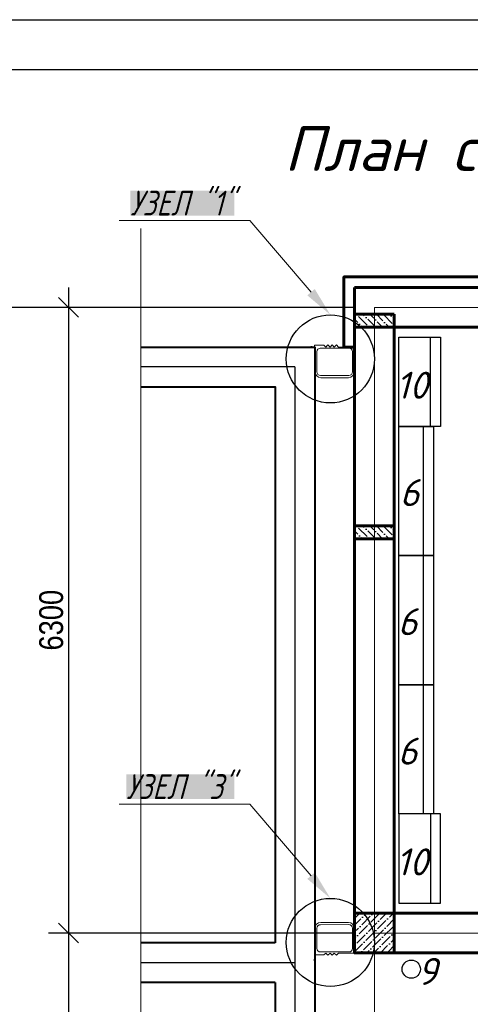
# Model space of a CAD drawing. Header units: millimetres. Extents: x -257011 to 237647566, y 2784933 to 6706507.
# Tile 198 of 256: x 9650091 to 9654629, y 5150431 to 5160346. Entities that reach past the tile are written whole.
import ezdxf
from ezdxf import colors
from ezdxf.entities.mleader import LeaderData, LeaderLine
from ezdxf.math import Vec2, Vec3

# ---------------------------------------------------------------- set-up
doc = ezdxf.new("R2010")
doc.units = ezdxf.units.MM
doc.header["$LTSCALE"] = 1000
doc.header["$PDMODE"] = 32
doc.header["$PDSIZE"] = 0.3
doc.linetypes.add('ACAD_ISO10W100', pattern=[18, 12, -3, 0, -3])
for name, color, linetype, lineweight in [('AR_leader_0.00', 7, 'Continuous', 0), ('Калонны', 20, 'Continuous', 25), ('Размеры', 251, 'Continuous', 18)]:
    doc.layers.add(name, color=color, linetype=linetype, lineweight=lineweight)
for name, color, linetype in [('kcd_tx', 7, 'Continuous'), ('PDF17_Geometry', 7, 'Continuous'), ('PDF17_Solid Fills', 7, 'Continuous'), ('ТХ', 7, 'Continuous')]:
    doc.layers.add(name, color=color, linetype=linetype)
doc.styles.add('ISOCPEUR текстовый', font='isocpeur.TTF', dxfattribs={"width": 0.8, "oblique": 15})
doc.styles.get("Standard").update_dxf_attribs({"font": 'ARIALN.TTF'})
doc.styles.add('WMF-Times New Roman0', font='times.ttf')
doc.dimstyles.new('Санжар', dxfattribs={"dimtxt": 240, "dimasz": 200, "dimexe": 200, "dimexo": 200, "dimgap": 50, "dimtad": 1, "dimdec": 0, "dimtxsty": 'Standard', "dimblk": 'OBLIQUE', "dimcen": 2.5, "dimdle": 200, "dimclrd": 152, "dimclre": 152, "dimclrt": 152, "dimadec": 0, "dimazin": 0, "dimtfac": 1, "dimtdec": 0, "dimtmove": 0, "dimatfit": 3, "dimldrblk": 'OBLIQUE', "dimfxl": 0, "dimlwd": 0, "dimlwe": 0, "dimarcsym": 0})

# ---------------------------------------------------------------- blocks, each defined once
blk = doc.blocks.new('awefssss')
at = {"layer": 'PDF17_Solid Fills', "lineweight": 0, "transparency": 33554559}
for points in [[(2231733.8, 2303560.9), (2231733.8, 2303561.6), (2231734.5, 2303561.6), (2231735.1, 2303560.9), (2231734.5, 2303560.3), (2231733.8, 2303560.3)], [(2231733.8, 2303555.1), (2231733.8, 2303555.8), (2231734.5, 2303555.8), (2231735.1, 2303555.1), (2231734.5, 2303554.5), (2231733.8, 2303554.5)], [(2231733.8, 2303554.5), (2231733.8, 2303555.1), (2231734.5, 2303555.1), (2231735.1, 2303554.5), (2231734.5, 2303553.9), (2231733.8, 2303553.9)], [(2232181.2, 2303628.4), (2232181.8, 2303628.4), (2232181.8, 2303627.8), (2232181.2, 2303627.2), (2232180.5, 2303627.8), (2232180.5, 2303628.4)], [(2232181.8, 2303628.4), (2232182.4, 2303628.4), (2232182.4, 2303627.8), (2232181.8, 2303627.2), (2232181.2, 2303627.8), (2232181.2, 2303628.4)], [(2232187.6, 2303628.4), (2232188.2, 2303628.4), (2232188.2, 2303627.8), (2232187.6, 2303627.2), (2232186.9, 2303627.8), (2232186.9, 2303628.4)]]:
    blk.add_hatch(color=256, dxfattribs=at).paths.add_polyline_path(points)
at = {"layer": 'PDF17_Geometry', "lineweight": 0}
for p, q in [((2231753.1, 2303877.5), (2231753.2, 2303674.5)), ((2232076.5, 2303913.8), (2231789.7, 2303913.4)), ((2232113.6, 2303674.9), (2232112.8, 2303877.5)), ((2231788.8, 2303638.6), (2232077.3, 2303638.6))]:
    blk.add_line(p, q, dxfattribs=at)
blk.add_lwpolyline([(2231733.9, 2303512.4), (2231734.4, 2303627.8), (2231734.4, 2303875.8, -0.414206), (2231795, 2303936.4), (2232071.6, 2303936.4, -0.41048), (2232132.6, 2303875.8), (2232132.3, 2303627.8), (2232258.1, 2303627.8)], format="xyb", dxfattribs=at)
for points in [[(2231724.9, 2303560.3), (2231724.9, 2303555.8), (2231726.1, 2303555.1), (2231737, 2303555.1), (2231737, 2303554.5), (2231737, 2303551.9), (2231739.6, 2303553.2), (2231740.3, 2303555.1), (2231740.3, 2303555.8), (2231740.3, 2303560.3), (2231739.6, 2303562.8), (2231737, 2303563.5), (2231737, 2303560.9), (2231726.1, 2303560.9)], [(2231735.1, 2303557.7), (2231736.4, 2303555.8), (2231737.7, 2303555.8), (2231737.7, 2303560.3), (2231736.4, 2303560.3)], [(2232186.9, 2303637.4), (2232182.4, 2303637.4), (2232181.8, 2303636.1), (2232181.8, 2303625.2), (2232181.2, 2303625.2), (2232178.6, 2303625.2), (2232179.9, 2303622.7), (2232181.8, 2303622), (2232182.4, 2303622), (2232186.9, 2303622), (2232189.5, 2303622.7), (2232190.1, 2303625.2), (2232187.6, 2303625.2), (2232187.6, 2303636.1)], [(2232184.4, 2303627.2), (2232182.4, 2303625.9), (2232182.4, 2303624.6), (2232186.9, 2303624.6), (2232186.9, 2303625.9)]]:
    blk.add_lwpolyline(points, close=True, dxfattribs=at)
at = {"layer": 'PDF17_Geometry', "color": 7, "lineweight": 0, "true_color": 0xffffff}
for points in [[(2231726.1, 2303560.9), (2231740.3, 2303560.3), (2231737, 2303560.9), (2231740.3, 2303560.3)], [(2231740.3, 2303555.1), (2231726.1, 2303555.1), (2231740.3, 2303555.1), (2231737, 2303555.1)], [(2231737, 2303560.9), (2231737, 2303563.5)], [(2231739.6, 2303553.2), (2231737, 2303554.5)], [(2232179.9, 2303622.7), (2232181.2, 2303625.2)], [(2232181.8, 2303622), (2232181.8, 2303636.1), (2232181.8, 2303622), (2232181.8, 2303625.2)], [(2232187.6, 2303636.1), (2232186.9, 2303622), (2232187.6, 2303625.2), (2232186.9, 2303622)], [(2232187.6, 2303625.2), (2232190.1, 2303625.2)]]:
    blk.add_lwpolyline(points, dxfattribs=at)
at = {"layer": 'PDF17_Geometry', "lineweight": 0}
for points in [[(2231728.7, 2303555.1), (2231728.7, 2303560.9), (2231734.5, 2303560.9), (2231734.5, 2303563.5), (2231736.4, 2303563.5), (2231737, 2303562.8), (2231737, 2303562.2), (2231737.7, 2303562.2), (2231737.7, 2303561.6), (2231737.7, 2303560.9), (2231737.7, 2303560.3)], [(2231734.5, 2303560.3), (2231728.7, 2303560.3)], [(2231737.7, 2303555.8), (2231737.7, 2303553.9), (2231737, 2303553.2), (2231736.4, 2303552.6), (2231735.8, 2303552.6), (2231735.1, 2303551.9), (2231734.5, 2303551.9), (2231734.5, 2303554.5), (2231734.5, 2303555.8), (2231734.5, 2303555.1), (2231728.7, 2303555.1), (2231734.5, 2303555.1)], [(2231737.7, 2303554.5), (2231736.4, 2303554.5), (2231735.1, 2303555.1), (2231735.1, 2303555.8), (2231734.5, 2303555.8), (2231734.5, 2303556.4), (2231733.8, 2303556.4), (2231733.8, 2303557.7), (2231733.8, 2303559.6), (2231734.5, 2303559.6), (2231734.5, 2303560.3), (2231735.1, 2303560.3), (2231736.4, 2303560.9), (2231737.7, 2303561.6)], [(2231733.8, 2303558.4), (2231735.1, 2303557.7)], [(2231733.8, 2303557.1), (2231736.4, 2303555.1)], [(2232258.1, 2303627.8), (2232132.3, 2303627.8), (2232132.3, 2303627.8), (2231973, 2303627.8), (2231951.5, 2303606.3), (2231930, 2303627.8), (2231908.2, 2303606), (2231887, 2303627.8), (2231865.2, 2303606), (2231844, 2303627.8), (2231824.3, 2303610.3), (2231733.9, 2303610.3), (2231733.9, 2303627.8), (2231733.9, 2303512.4)], [(2231734.5, 2303560.9), (2231734.5, 2303560.3), (2231734.5, 2303560.9), (2231734.5, 2303559.6)], [(2231734.5, 2303559.6), (2231735.1, 2303559)], [(2231735.1, 2303560.3), (2231735.8, 2303559.6)], [(2231736.4, 2303557.1), (2231735.8, 2303557.7), (2231735.8, 2303558.4), (2231736.4, 2303559), (2231735.8, 2303559), (2231735.8, 2303559.6), (2231736.4, 2303560.3)], [(2231737.7, 2303557.1), (2231736.4, 2303557.1), (2231735.8, 2303556.4), (2231735.8, 2303555.8), (2231736.4, 2303555.8)], [(2231736.4, 2303560.9), (2231737, 2303560.3)], [(2231737.7, 2303559), (2231736.4, 2303559)], [(2231737, 2303560.9), (2231737.7, 2303560.3)], [(2231737, 2303555.8), (2231737.7, 2303554.5)], [(2232182.4, 2303624.6), (2232180.5, 2303624.6), (2232179.9, 2303625.2), (2232179.2, 2303625.9), (2232179.2, 2303626.5), (2232178.6, 2303627.2), (2232178.6, 2303627.8), (2232181.2, 2303627.8), (2232182.4, 2303627.8), (2232181.8, 2303627.8), (2232181.8, 2303633.6), (2232181.8, 2303627.8)], [(2232181.2, 2303624.6), (2232181.2, 2303625.9), (2232181.8, 2303627.2), (2232182.4, 2303627.2), (2232182.4, 2303627.8), (2232183.1, 2303627.8), (2232183.1, 2303628.4), (2232184.4, 2303628.4), (2232186.3, 2303628.4), (2232186.3, 2303627.8), (2232186.9, 2303627.8), (2232186.9, 2303627.2), (2232187.6, 2303625.9), (2232188.2, 2303624.6)], [(2232182.4, 2303625.2), (2232181.2, 2303624.6)], [(2232181.8, 2303633.6), (2232187.6, 2303633.6), (2232187.6, 2303627.8), (2232190.1, 2303627.8), (2232190.1, 2303625.9), (2232189.5, 2303625.2), (2232188.9, 2303625.2), (2232188.9, 2303624.6), (2232188.2, 2303624.6), (2232187.6, 2303624.6), (2232186.9, 2303624.6)], [(2232183.7, 2303628.4), (2232181.8, 2303625.9)], [(2232183.7, 2303624.6), (2232183.7, 2303625.9), (2232183.1, 2303626.5), (2232182.4, 2303626.5), (2232182.4, 2303625.9)], [(2232183.7, 2303625.9), (2232184.4, 2303626.5), (2232185, 2303626.5), (2232185.6, 2303625.9), (2232185.6, 2303626.5), (2232186.3, 2303626.5), (2232186.9, 2303625.9)], [(2232185, 2303628.4), (2232184.4, 2303627.2)], [(2232186.3, 2303627.8), (2232185.6, 2303627.2)], [(2232185.6, 2303624.6), (2232185.6, 2303625.9)], [(2232187.6, 2303627.8), (2232186.9, 2303627.8), (2232187.6, 2303627.8), (2232186.3, 2303627.8)], [(2232186.9, 2303627.2), (2232186.3, 2303626.5)], [(2232186.9, 2303627.8), (2232186.9, 2303633.6)], [(2232187.6, 2303625.9), (2232186.9, 2303625.2)], [(2232187.6, 2303625.2), (2232186.9, 2303624.6)]]:
    blk.add_lwpolyline(points, dxfattribs=at)
at = {"layer": 'PDF17_Geometry', "color": 252, "lineweight": 0, "true_color": 0x979797}
for points in [[(2231740.9, 2303562.8), (2231740.9, 2303562.8)], [(2232189.5, 2303621.4), (2232189.5, 2303621.4)]]:
    blk.add_lwpolyline(points, dxfattribs=at)
at = {"layer": 'PDF17_Geometry', "lineweight": 0}
for centre, radius, start, end in [((2231789.3, 2303877.2), 36.2, 89.46766, 179.51829), ((2232076.5, 2303877.5), 36.3, 359.99882, 90.00118), ((2231789.2, 2303674.6), 36, 180.05003, 270.712), ((2232076.5, 2303675.7), 37.1, 271.2782, 358.7218)]:
    blk.add_arc(centre, radius, start, end, dxfattribs=at)
at = {"layer": 'PDF17_Solid Fills', "color": 7, "lineweight": 0, "true_color": 0xffffff, "transparency": 33554559}
for points in [[(2231726.1, 2303560.9), (2231740.3, 2303560.3), (2231724.9, 2303560.3)], [(2231740.3, 2303555.8), (2231724.9, 2303555.8), (2231724.9, 2303560.3)], [(2231740.3, 2303560.3), (2231724.9, 2303560.3), (2231740.3, 2303555.8)], [(2231726.1, 2303555.1), (2231740.3, 2303555.8), (2231724.9, 2303555.8)], [(2231737, 2303563.5), (2231739.6, 2303562.8), (2231737, 2303560.9)], [(2231739.6, 2303562.8), (2231737, 2303560.9), (2231740.3, 2303560.3)], [(2231740.3, 2303555.1), (2231737, 2303554.5), (2231739.6, 2303553.2)], [(2231737, 2303554.5), (2231737, 2303551.9), (2231739.6, 2303553.2)], [(2232181.2, 2303625.2), (2232178.6, 2303625.2), (2232179.9, 2303622.7)], [(2232181.8, 2303622), (2232181.2, 2303625.2), (2232179.9, 2303622.7)], [(2232181.8, 2303636.1), (2232182.4, 2303622), (2232182.4, 2303637.4)], [(2232182.4, 2303622), (2232182.4, 2303637.4), (2232186.9, 2303637.4)], [(2232186.9, 2303622), (2232186.9, 2303637.4), (2232182.4, 2303622)], [(2232187.6, 2303636.1), (2232186.9, 2303622), (2232186.9, 2303637.4)], [(2232189.5, 2303622.7), (2232187.6, 2303625.2), (2232186.9, 2303622)], [(2232190.1, 2303625.2), (2232189.5, 2303622.7), (2232187.6, 2303625.2)]]:
    blk.add_solid(points, dxfattribs=at)
blk = doc.blocks.new('sdfsdss')
at = {"layer": 'PDF17_Solid Fills', "lineweight": 0, "transparency": 33554559}
for points in [[(-129801, 1038313), (-129799, 1038313), (-129799, 1038315), (-129801, 1038316), (-129802, 1038315), (-129802, 1038313)], [(-129799, 1038313), (-129798, 1038313), (-129798, 1038315), (-129799, 1038316), (-129801, 1038315), (-129801, 1038313)], [(-129788, 1038313), (-129787, 1038313), (-129787, 1038315), (-129788, 1038316), (-129789, 1038315), (-129789, 1038313)], [(-128939, 1038442), (-128939, 1038443), (-128940, 1038443), (-128942, 1038442), (-128940, 1038441), (-128939, 1038441)], [(-128939, 1038430), (-128939, 1038432), (-128940, 1038432), (-128942, 1038430), (-128940, 1038429), (-128939, 1038429)], [(-128939, 1038429), (-128939, 1038430), (-128940, 1038430), (-128942, 1038429), (-128940, 1038428), (-128939, 1038428)]]:
    blk.add_hatch(color=256, dxfattribs=at).paths.add_polyline_path(points)
at = {"layer": 'PDF17_Geometry', "lineweight": 0}
for p, q in [((-129619, 1038293), (-129049, 1038293)), ((-129690, 1037821), (-129690, 1038222)), ((-128977, 1038222), (-128979, 1037821)), ((-129051, 1037749), (-129618, 1037750))]:
    blk.add_line(p, q, dxfattribs=at)
for points in [[(-128940, 1038565), (-128940, 1038315), (-128940, 1038315), (-129255, 1038315), (-129298, 1038357), (-129340, 1038315), (-129383, 1038358), (-129425, 1038315), (-129468, 1038358), (-129510, 1038315), (-129549, 1038349), (-129736, 1038349), (-129736, 1038315), (-129924, 1038315)], [(-129798, 1038321), (-129802, 1038321), (-129803, 1038320), (-129804, 1038318), (-129804, 1038317), (-129806, 1038316), (-129806, 1038315), (-129801, 1038315), (-129798, 1038315), (-129799, 1038315), (-129799, 1038303), (-129799, 1038315)], [(-129801, 1038321), (-129801, 1038318), (-129799, 1038316), (-129798, 1038316), (-129798, 1038315), (-129797, 1038315), (-129797, 1038313), (-129794, 1038313), (-129791, 1038313), (-129791, 1038315), (-129789, 1038315), (-129789, 1038316), (-129788, 1038318), (-129787, 1038321)], [(-129798, 1038320), (-129801, 1038321)], [(-129799, 1038303), (-129788, 1038303), (-129788, 1038315), (-129783, 1038315), (-129783, 1038318), (-129784, 1038320), (-129785, 1038320), (-129785, 1038321), (-129787, 1038321), (-129788, 1038321), (-129789, 1038321)], [(-129796, 1038313), (-129799, 1038318)], [(-129796, 1038321), (-129796, 1038318), (-129797, 1038317), (-129798, 1038317), (-129798, 1038318)], [(-129796, 1038318), (-129794, 1038317), (-129793, 1038317), (-129792, 1038318), (-129792, 1038317), (-129791, 1038317), (-129789, 1038318)], [(-129793, 1038313), (-129794, 1038316)], [(-129792, 1038321), (-129792, 1038318)], [(-129791, 1038315), (-129792, 1038316)], [(-129789, 1038316), (-129791, 1038317)], [(-129788, 1038315), (-129789, 1038315), (-129788, 1038315), (-129791, 1038315)], [(-129788, 1038320), (-129789, 1038321)], [(-129788, 1038318), (-129789, 1038320)], [(-129789, 1038315), (-129789, 1038303)], [(-128929, 1038430), (-128929, 1038442), (-128940, 1038442), (-128940, 1038447), (-128944, 1038447), (-128945, 1038446), (-128945, 1038444), (-128947, 1038444), (-128947, 1038443), (-128947, 1038442), (-128947, 1038441)], [(-128947, 1038429), (-128944, 1038429), (-128942, 1038430), (-128942, 1038432), (-128940, 1038432), (-128940, 1038433), (-128939, 1038433), (-128939, 1038435), (-128939, 1038439), (-128940, 1038439), (-128940, 1038441), (-128942, 1038441), (-128944, 1038442), (-128947, 1038443)], [(-128945, 1038442), (-128947, 1038441)], [(-128947, 1038438), (-128944, 1038438)], [(-128947, 1038434), (-128944, 1038434), (-128943, 1038433), (-128943, 1038432), (-128944, 1038432)], [(-128947, 1038432), (-128947, 1038428), (-128945, 1038427), (-128944, 1038425), (-128943, 1038425), (-128942, 1038424), (-128940, 1038424), (-128940, 1038429), (-128940, 1038432), (-128940, 1038430), (-128929, 1038430), (-128940, 1038430)], [(-128945, 1038432), (-128947, 1038429)], [(-128944, 1038442), (-128945, 1038441)], [(-128944, 1038434), (-128943, 1038435), (-128943, 1038437), (-128944, 1038438), (-128943, 1038438), (-128943, 1038439), (-128944, 1038441)], [(-128939, 1038434), (-128944, 1038430)], [(-128942, 1038441), (-128943, 1038439)], [(-128940, 1038439), (-128942, 1038438)], [(-128939, 1038437), (-128942, 1038435)], [(-128940, 1038442), (-128940, 1038441), (-128940, 1038442), (-128940, 1038439)], [(-128940, 1038441), (-128929, 1038441)]]:
    blk.add_lwpolyline(points, dxfattribs=at)
blk.add_lwpolyline([(-129924, 1038315), (-129727, 1038315), (-129727, 1037824, 0.414206), (-129607, 1037705), (-129060, 1037705, 0.41048), (-128940, 1037824), (-128940, 1038315), (-128940, 1038565)], format="xyb", dxfattribs=at)
for points in [[(-129789, 1038296), (-129798, 1038296), (-129799, 1038298), (-129799, 1038320), (-129801, 1038320), (-129806, 1038320), (-129803, 1038325), (-129799, 1038326), (-129798, 1038326), (-129789, 1038326), (-129784, 1038325), (-129783, 1038320), (-129788, 1038320), (-129788, 1038298)], [(-129794, 1038316), (-129798, 1038318), (-129798, 1038321), (-129789, 1038321), (-129789, 1038318)], [(-128921, 1038441), (-128921, 1038432), (-128924, 1038430), (-128945, 1038430), (-128945, 1038429), (-128945, 1038424), (-128951, 1038427), (-128952, 1038430), (-128952, 1038432), (-128952, 1038441), (-128951, 1038446), (-128945, 1038447), (-128945, 1038442), (-128924, 1038442)], [(-128942, 1038435), (-128944, 1038432), (-128947, 1038432), (-128947, 1038441), (-128944, 1038441)]]:
    blk.add_lwpolyline(points, close=True, dxfattribs=at)
at = {"layer": 'PDF17_Geometry', "color": 7, "lineweight": 0, "true_color": 0xffffff}
for points in [[(-129803, 1038325), (-129801, 1038320)], [(-129799, 1038326), (-129799, 1038298), (-129799, 1038326), (-129799, 1038320)], [(-129788, 1038298), (-129789, 1038326), (-129788, 1038320), (-129789, 1038326)], [(-129788, 1038320), (-129783, 1038320)], [(-128924, 1038442), (-128952, 1038441), (-128945, 1038442), (-128952, 1038441)], [(-128952, 1038430), (-128924, 1038430), (-128952, 1038430), (-128945, 1038430)], [(-128951, 1038427), (-128945, 1038429)], [(-128945, 1038442), (-128945, 1038447)]]:
    blk.add_lwpolyline(points, dxfattribs=at)
at = {"layer": 'PDF17_Geometry', "color": 252, "lineweight": 0, "true_color": 0x979797}
for points in [[(-129784, 1038327), (-129784, 1038327)], [(-128953, 1038446), (-128953, 1038446)]]:
    blk.add_lwpolyline(points, dxfattribs=at)
at = {"layer": 'PDF17_Geometry', "lineweight": 0}
for centre, radius, start, end in [((-129618, 1038222), 71.1, 89.288, 179.95), ((-129051, 1038220), 73.3, 1.2782, 88.7218), ((-129618, 1037822), 71.6, 180.4817, 270.5323), ((-129051, 1037821), 71.7, 269.9988, 0.0012)]:
    blk.add_arc(centre, radius, start, end, dxfattribs=at)
at = {"layer": 'PDF17_Solid Fills', "color": 7, "lineweight": 0, "true_color": 0xffffff, "transparency": 33554559}
for points in [[(-129801, 1038320), (-129806, 1038320), (-129803, 1038325)], [(-129799, 1038326), (-129801, 1038320), (-129803, 1038325)], [(-129799, 1038298), (-129798, 1038326), (-129798, 1038296)], [(-129798, 1038326), (-129798, 1038296), (-129789, 1038296)], [(-129789, 1038326), (-129789, 1038296), (-129798, 1038326)], [(-129788, 1038298), (-129789, 1038326), (-129789, 1038296)], [(-129784, 1038325), (-129788, 1038320), (-129789, 1038326)], [(-129783, 1038320), (-129784, 1038325), (-129788, 1038320)], [(-128951, 1038446), (-128945, 1038442), (-128952, 1038441)], [(-128924, 1038442), (-128952, 1038441), (-128921, 1038441)], [(-128952, 1038432), (-128921, 1038432), (-128921, 1038441)], [(-128952, 1038441), (-128921, 1038441), (-128952, 1038432)], [(-128924, 1038430), (-128952, 1038432), (-128921, 1038432)], [(-128952, 1038430), (-128945, 1038429), (-128951, 1038427)], [(-128945, 1038447), (-128951, 1038446), (-128945, 1038442)], [(-128945, 1038429), (-128945, 1038424), (-128951, 1038427)]]:
    blk.add_solid(points, dxfattribs=at)
blk = doc.blocks.new('_Oblique')
at = {"color": 0, "linetype": 'ByBlock', "lineweight": -2}
blk.add_line((-0.5, -0.5), (0.5, 0.5), dxfattribs=at)
blk = doc.blocks.new('*D1903')
at = {"layer": 'Defpoints', "color": 0, "lineweight": 50, "ltscale": 100, "transparency": 16777216}
for p in [(9653663.6, 5157449.2), (9650581.8, 5151149.2), (9653663.6, 5151149.2)]:
    blk.add_point(p, dxfattribs=at)
at = {"layer": 'kcd_tx', "color": 152, "ltscale": 100, "transparency": 16777216}
for p, q in [((9650581.8, 5157649.2), (9650581.8, 5150949.2)), ((9653463.6, 5157449.2), (9650381.8, 5157449.2)), ((9653463.6, 5151149.2), (9650381.8, 5151149.2))]:
    blk.add_line(p, q, dxfattribs=at)
at = {"layer": 'kcd_tx', "color": 152, "ltscale": 100, "transparency": 16777216, "xscale": 200, "yscale": 200, "zscale": 200}
for p, rotation in [((9650581.8, 5157449.2), 90), ((9650581.8, 5151149.2), 270)]:
    blk.add_blockref('_Oblique', p, dxfattribs=dict(at, rotation=rotation))
at = {"layer": 'kcd_tx', "color": 152, "lineweight": 60, "ltscale": 100, "transparency": 16777216, "insert": (9650409.3, 5154299.2), "char_height": 240, "attachment_point": 5, "rotation": 90}
blk.add_mtext('6300', dxfattribs=at)
blk = doc.blocks.new('*D1904')
at = {"layer": 'Defpoints', "color": 0, "lineweight": 50, "ltscale": 100, "transparency": 16777216}
for p in [(9653663.6, 5151149.2), (9650581.8, 5148149.2), (9653663.6, 5148149.2)]:
    blk.add_point(p, dxfattribs=at)
at = {"layer": 'kcd_tx', "color": 152, "ltscale": 100, "transparency": 16777216}
for p, q in [((9650581.8, 5151349.2), (9650581.8, 5147949.2)), ((9653463.6, 5151149.2), (9650381.8, 5151149.2)), ((9653463.6, 5148149.2), (9650381.8, 5148149.2))]:
    blk.add_line(p, q, dxfattribs=at)
at = {"layer": 'kcd_tx', "color": 152, "ltscale": 100, "transparency": 16777216, "xscale": 200, "yscale": 200, "zscale": 200}
for p, rotation in [((9650581.8, 5151149.2), 90), ((9650581.8, 5148149.2), 270)]:
    blk.add_blockref('_Oblique', p, dxfattribs=dict(at, rotation=rotation))
at = {"layer": 'kcd_tx', "color": 152, "lineweight": 60, "ltscale": 100, "transparency": 16777216, "insert": (9650409.3, 5149649.2), "char_height": 240, "attachment_point": 5, "rotation": 90}
blk.add_mtext('3000', dxfattribs=at)
blk = doc.blocks.new('*D1906')
at = {"layer": 'Defpoints', "color": 0, "lineweight": 50, "ltscale": 100, "transparency": 16777216}
for p in [(9650581.8, 5157449.2), (9649821.7, 5141849.2), (9650654.6, 5141849.2)]:
    blk.add_point(p, dxfattribs=at)
at = {"layer": 'kcd_tx', "color": 152, "ltscale": 100, "transparency": 16777216}
for p, q in [((9649821.7, 5157649.2), (9649821.7, 5141649.2)), ((9650381.8, 5157449.2), (9649621.7, 5157449.2)), ((9650454.6, 5141849.2), (9649621.7, 5141849.2))]:
    blk.add_line(p, q, dxfattribs=at)
at = {"layer": 'kcd_tx', "color": 152, "ltscale": 100, "transparency": 16777216, "xscale": 200, "yscale": 200, "zscale": 200}
for p, rotation in [((9649821.7, 5157449.2), 90), ((9649821.7, 5141849.2), 270)]:
    blk.add_blockref('_Oblique', p, dxfattribs=dict(at, rotation=rotation))
at = {"layer": 'kcd_tx', "color": 152, "lineweight": 60, "ltscale": 100, "transparency": 16777216, "insert": (9649649.2, 5149649.2), "char_height": 240, "attachment_point": 5, "rotation": 90}
blk.add_mtext('15600', dxfattribs=at)
blk = doc.blocks.new('iuuiiul')
at = {"lineweight": 0, "ltscale": 100}
blk.add_lwpolyline([(1263075.6, 1658491.6), (1263075.6, 1667576.1), (1263874.2, 1667808), (1262366.2, 1667808), (1263075.6, 1667997.2), (1263075.6, 1676729.3)], dxfattribs=at)
at = {"color": 251, "lineweight": 40, "ltscale": 100, "true_color": 0x595959}
for points in [[(1263075.6, 1675533.5), (1264827.4, 1675533.5), (1264827.4, 1668583.5)], [(1263075.6, 1675133.5), (1264427.4, 1675133.5), (1264427.4, 1669533.5)], [(1264427.4, 1669533.5), (1263075.6, 1669533.5)], [(1264427.4, 1669133.5), (1263075.6, 1669133.5)], [(1264427.4, 1669133.5), (1264427.4, 1668583.5)]]:
    blk.add_lwpolyline(points, dxfattribs=at)
at = {"color": 251, "linetype": 'ACAD_ISO10W100', "ltscale": 100, "true_color": 0x595959}
for points in [[(1264627.4, 1675333.5), (1263075.6, 1675333.5)], [(1264627.4, 1675333.5), (1264627.4, 1660333.5)], [(1264627.4, 1669333.5), (1263075.6, 1669333.5)]]:
    blk.add_lwpolyline(points, dxfattribs=at)
at = {"color": 6, "ltscale": 100}
for centre in [(1264983.8, 1675414.6), (1264983.8, 1669538.7)]:
    blk.add_circle(centre, 443.6, dxfattribs=at)
at = {"color": 3, "lineweight": 0}
blk.add_blockref('awefssss', (-966906.5, -634196.3), dxfattribs=at)
at = {"layer": 'AR_leader_0.00', "ltscale": 100}
ml = blk.add_multileader_mtext('Standard', dxfattribs=at)
ml.set_content('УЗЕЛ "1"', color=256, style='ISOCPEUR текстовый')
ml.set_leader_properties()
ml.build(insert=Vec2(0, 0))
ml.multileader.update_dxf_attribs({"text_left_attachment_type": 6, "text_right_attachment_type": 6, "dogleg_length": 1, "arrow_head_size": 300})
ctx = ml.context
ctx.base_point, ctx.char_height, ctx.arrow_head_size, ctx.landing_gap_size, ctx.plane_origin = Vec3(1262753.2, 1676808.5), 250, 300, 100, Vec3(67390.2, 2426203.5)
ctx.left_attachment, ctx.right_attachment, ctx.text_align_type = 6, 6, 2
notes = []
notes.append((ctx, [(0, (1, 1, 0), (1264173.1, 1676808.5), (-1, 0), 55.9, [(0, [(1264983.8, 1675858.2)], 0, [])])]))
ctx.mtext.insert, ctx.mtext.alignment, ctx.mtext.flow_direction = Vec3(1264017.1, 1677108.5), 3, 5
ctx.mtext.has_bg_fill, ctx.mtext.bg_color, ctx.mtext.bg_scale_factor, ctx.mtext.bg_transparency, ctx.mtext.use_window_bg_color = 1, -1023410177, 1, 0, 0
ml = blk.add_multileader_mtext('Standard', dxfattribs=at)
ml.set_content('УЗЕЛ "3"', color=256, style='ISOCPEUR текстовый')
ml.set_leader_properties()
ml.build(insert=Vec2(0, 0))
ml.multileader.update_dxf_attribs({"text_left_attachment_type": 6, "text_right_attachment_type": 6, "dogleg_length": 1, "arrow_head_size": 300})
ctx = ml.context
ctx.base_point, ctx.char_height, ctx.arrow_head_size, ctx.landing_gap_size, ctx.plane_origin = Vec3(1262713.2, 1670932.5), 250, 300, 100, Vec3(67390.2, 2420327.5)
ctx.left_attachment, ctx.right_attachment, ctx.text_align_type = 6, 6, 2
notes.append((ctx, [(0, (1, 1, 0), (1264173.1, 1670932.5), (-1, 0), 55.9, [(0, [(1264983.8, 1669982.3)], 0, [])])]))
ctx.mtext.insert, ctx.mtext.alignment, ctx.mtext.flow_direction = Vec3(1264017.1, 1671232.5), 3, 5
ctx.mtext.has_bg_fill, ctx.mtext.bg_color, ctx.mtext.bg_scale_factor, ctx.mtext.bg_transparency, ctx.mtext.use_window_bg_color = 1, -1023410177, 1, 0, 0
for ctx, leaders in notes:
    for number, flags, end, landing, length, lines in leaders:
        leader = LeaderData()
        leader.index, (leader.has_last_leader_line, leader.has_dogleg_vector, leader.attachment_direction) = number, flags
        leader.last_leader_point, leader.dogleg_vector, leader.dogleg_length = Vec3(end), Vec3(landing), length
        for number, points, colour, breaks in lines:
            line = LeaderLine()
            line.index, line.vertices, line.color, line.breaks = number, Vec3.list(points), colors.encode_raw_color(colour), breaks
            leader.lines.append(line)
        ctx.leaders.append(leader)

msp = doc.modelspace()

# ---------------------------------------------------------------- linework, layer by layer
at = {"lineweight": 60, "ltscale": 100}
msp.add_line((9661213.575, 5151349.213), (9653863.575, 5151349.213), dxfattribs=at)
msp.add_lwpolyline([(9653863.575, 5151349.213), (9653863.575, 5157249.213), (9654863.575, 5157249.213)], dxfattribs=at)
at = {"layer": 'ТХ', "ltscale": 5}
for points in [[(9653909.033, 5157149.213), (9654329.033, 5157149.213), (9654329.033, 5156249.213), (9653909.033, 5156249.213)], [(9654229.033, 5157149.213), (9654329.033, 5157149.213), (9654329.033, 5156249.213), (9654229.033, 5156249.213)], [(9653909.033, 5156249.213), (9654259.033, 5156249.213), (9654259.033, 5154949.213), (9653909.033, 5154949.213)], [(9654159.033, 5156249.213), (9654259.033, 5156249.213), (9654259.033, 5154949.213), (9654159.033, 5154949.213)], [(9653909.033, 5154949.213), (9654259.033, 5154949.213), (9654259.033, 5153649.213), (9653909.033, 5153649.213)], [(9654159.033, 5154949.213), (9654259.033, 5154949.213), (9654259.033, 5153649.213), (9654159.033, 5153649.213)], [(9653909.033, 5153649.213), (9654259.033, 5153649.213), (9654259.033, 5152349.213), (9653909.033, 5152349.213)], [(9654159.033, 5153649.213), (9654259.033, 5153649.213), (9654259.033, 5152349.213), (9654159.033, 5152349.213)], [(9653909.033, 5151449.213), (9654329.033, 5151449.213), (9654329.033, 5152349.213), (9653909.033, 5152349.213)], [(9654229.033, 5151449.213), (9654329.033, 5151449.213), (9654329.033, 5152349.213), (9654229.033, 5152349.213)]]:
    msp.add_lwpolyline(points, close=True, dxfattribs=at)
at = {"layer": 'ТХ', "ltscale": 3}
msp.add_circle((9654034.443, 5150784.748), 91.983, dxfattribs=at)

# ---------------------------------------------------------------- block references
at = {"lineweight": 0}
msp.add_blockref('iuuiiul', (8388236.186, 3481515.705), dxfattribs=at)

# ---------------------------------------------------------------- texts
at = {"layer": 'Калонны', "char_height": 271.656}
for s, insert, attachment_point in [('{\\fArial|b0|i0|c204|p34;\\C150; \\fISOCPEUR|b0|i1|c204|p34;\\C1;1\\fISOCPEUR|b0|i1|c0|p34;0}', (9653774.646, 5156529.412), 7), ('{\\fArial|b0|i0|c204|p34;\\C150; \\fISOCPEUR|b0|i1|c204|p34;\\C1;6}', (9653813.357, 5155448.228), 7), ('{\\fArial|b0|i0|c204|p34;\\C150; \\fISOCPEUR|b0|i1|c204|p34;\\C1;6}', (9653793.357, 5154148.228), 7), ('{\\fArial|b0|i0|c204|p34;\\C150; \\fISOCPEUR|b0|i1|c204|p34;\\C1;6}', (9653793.357, 5152844.671), 7), ('{\\fArial|b0|i0|c204|p34;\\C150; \\fISOCPEUR|b0|i1|c204|p34;\\C1;1\\fISOCPEUR|b0|i1|c0|p34;0}', (9653774.646, 5151729.412), 7), ('{\\fArial|b0|i0|c204|p34;\\C150; \\fISOCPEUR|b0|i1|c204|p34;\\C1;9}', (9654296.483, 5150626.399), 9)]:
    msp.add_mtext(s, dxfattribs=dict(at, insert=insert, attachment_point=attachment_point))

# ---------------------------------------------------------------- next in the draw order: hatches: boundary and pattern name
at = {"ltscale": 100}
h = msp.add_hatch(dxfattribs=at)
h.set_pattern_fill('ANSI36', color=256, scale=15, angle=90, style=0)
h.set_pattern_definition([(135, (10384727.577, 5286351.475), (-92.6088912, 25.2569703), [119.0625, -23.8125, 0, -23.8125])])
h.paths.add_polyline_path([(9653863.575, 5157249.213), (9653863.575, 5157379.213), (9653463.575, 5157379.213), (9653463.575, 5157249.213)])
h = msp.add_hatch(dxfattribs=at)
h.set_pattern_fill('ANSI36', color=256, scale=15, angle=90, style=0)
h.set_pattern_definition([(135, (10384727.577, 5284221.475), (-92.6088912, 25.2569703), [119.0625, -23.8125, 0, -23.8125])])
h.paths.add_polyline_path([(9653863.575, 5155119.213), (9653863.575, 5155249.213), (9653463.575, 5155249.213), (9653463.575, 5155119.213)])
h = msp.add_hatch(dxfattribs=at)
h.set_pattern_fill('ANSI36', color=256, scale=15, style=0)
h.set_pattern_definition([(45, (-7391298.976, 14334179.213), (25.25697034, 92.60889125), [119.0625, -23.8125, 0, -23.8125])])
h.paths.add_polyline_path([(9653463.575, 5151349.213), (9653863.575, 5151349.213), (9653863.575, 5150949.213), (9653463.575, 5150949.213)])

# ---------------------------------------------------------------- next in the draw order: linework, layer by layer
at = {"lineweight": 60, "ltscale": 100}
for p, q in [((9653463.575, 5150949.212), (9653463.575, 5157649.213)), ((9653463.575, 5157649.213), (9654863.575, 5157649.213)), ((9661213.575, 5150949.213), (9653463.575, 5150949.212))]:
    msp.add_line(p, q, dxfattribs=at)
at = {"color": 1, "linetype": 'ACAD_ISO10W100', "lineweight": 9, "ltscale": 100}
for p, q in [((9672863.575, 5157449.213), (9653663.575, 5157449.213)), ((9653663.575, 5157449.213), (9653663.575, 5141849.213)), ((9672863.575, 5151149.213), (9653663.575, 5151149.213))]:
    msp.add_line(p, q, dxfattribs=at)
at = {"color": 252, "lineweight": 60, "ltscale": 100}
msp.add_line((9653356.575, 5157049.213), (9653463.575, 5157049.213), dxfattribs=at)
at = {"color": 1}
msp.add_lwpolyline([(9640518.224, 5160346.136), (9682518.224, 5160346.136), (9682518.224, 5130646.136), (9640518.224, 5130646.136)], close=True, dxfattribs=at)
at = {"lineweight": 30}
msp.add_lwpolyline([(9642518.224, 5159846.136), (9682018.224, 5159846.136), (9682018.224, 5131146.136), (9642518.224, 5131146.136)], close=True, dxfattribs=at)
at = {"color": 252, "lineweight": 60, "ltscale": 100}
msp.add_lwpolyline([(9654863.575, 5157756.213), (9653356.575, 5157756.213), (9653356.575, 5157049.213)], dxfattribs=at)
at = {"color": 32, "lineweight": 30, "ltscale": 100}
msp.add_lwpolyline([(9654863.575, 5157749.213), (9653363.575, 5157749.213), (9653363.575, 5157049.213)], dxfattribs=at)
at = {"layer": 'Размеры', "lineweight": 60, "ltscale": 5}
for points in [[(9653863.575, 5157379.213), (9653863.575, 5157249.213), (9653463.575, 5157249.213), (9653463.575, 5157379.213)], [(9653863.575, 5155249.213), (9653863.575, 5155119.213), (9653463.575, 5155119.213), (9653463.575, 5155249.213)], [(9653863.575, 5150949.213), (9653463.575, 5150949.213), (9653463.575, 5151349.213), (9653863.575, 5151349.213)]]:
    msp.add_lwpolyline(points, close=True, dxfattribs=at)

# ---------------------------------------------------------------- next in the draw order: block references
at = {"color": 3, "lineweight": 60, "xscale": 0.5059259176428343, "yscale": 0.5059259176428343, "zscale": 0.5059259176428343}
msp.add_blockref('sdfsdss', (9718696.258, 4631739.444), dxfattribs=at)

# ---------------------------------------------------------------- next in the draw order: texts
at = {"insert": (9663165.782, 5159272.463), "char_height": 450, "width": 30637.42315, "attachment_point": 2, "style": 'WMF-Times New Roman0'}
msp.add_mtext('{\\fISOCPEUR|b1|i1|c204|p34;План стен первого этажа с расстановкой технологического оборудования}', dxfattribs=at)

# ---------------------------------------------------------------- next in the draw order: dimensions: what is measured, and where the dimension line sits
at = {"layer": 'kcd_tx', "lineweight": 60, "ltscale": 100}
for base, p1, p2, picture, middle in [((9649821.709, 5141849.213), (9650581.794, 5157449.213), (9650654.649, 5141849.213), '*D1906', (9649649.171, 5149649.213)), ((9650581.794, 5151149.213), (9653663.575, 5157449.213), (9653663.575, 5151149.213), '*D1903', (9650409.257, 5154299.213)), ((9650581.794, 5148149.213), (9653663.575, 5151149.213), (9653663.575, 5148149.213), '*D1904', (9650409.257, 5149649.213))]:
    dim = msp.add_linear_dim(base=base, p1=p1, p2=p2, angle=90, dimstyle='Санжар', override={"dimfxl": 1.25, "dimlwd": 65535, "dimlwe": 65535, "dimarcsym": 1}, dxfattribs=at)
    dim.commit()
    dim.dimension.update_dxf_attribs({"geometry": picture, "text_midpoint": middle})

doc.saveas('drawing.dxf')
